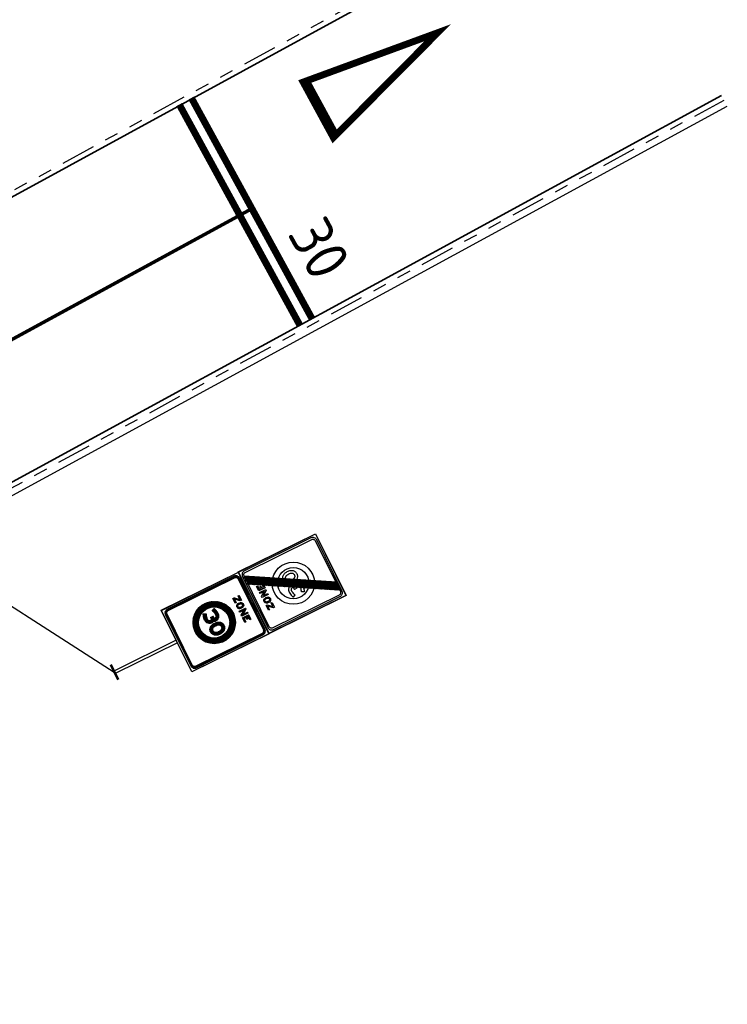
# Model space of a CAD drawing. Header units: metres. Extents: x 197458 to 198063, y 355297 to 355533.
# Tile 14 of 16: x 197569 to 197590, y 355347 to 355376. Entities that reach past the tile are written whole.
import ezdxf

# ---------------------------------------------------------------- set-up
doc = ezdxf.new("R2010")
doc.units = ezdxf.units.M
doc.linetypes.add('V03 markering 1-3', pattern=[4, 1, -3])
doc.linetypes.add('VH-TROTTOIRBAND_130-150', pattern=[15, 5, -2, 2, -2, 2, -2])
for name, color, linetype, lineweight in [('N-WE-VH-GOOT_TEGEL-G', 170, 'Continuous', 35), ('N-WE-VW-MARKERING-LANGS_STREEP_13-G', 255, 'V03 markering 1-3', 0), ('N-WE-VW-MARKERING-STOPSTREEP-G', 255, 'Continuous', 0)]:
    doc.layers.add(name, color=color, linetype=linetype, lineweight=lineweight)
for name, color, linetype in [('N-XX-VH-KANTOPSLUITING_TROTTOIRBAND_180_200_250-G', 7, 'Continuous'), ('N-XX-VH-KANTOPSLUITING_VOORKANTBAND-G', 7, 'VH-TROTTOIRBAND_130-150'), ('Z_WEG_Z_VERKEERSB', 7, 'Continuous')]:
    doc.layers.add(name, color=color, linetype=linetype)
doc.styles.add('NLCS-ISO-M200-T25', font='NLCS-ISO.ttf', dxfattribs={"height": 0.5})
pattern_1 = [(270, (-134.1300537, 19.2515814), (0.00625, -1e-18), [])]

# ---------------------------------------------------------------- blocks, each defined once
blk = doc.blocks.new('A0130zb')
h = blk.add_hatch()
h.set_pattern_fill('LINE', color=256, scale=0.05, angle=-90, style=0)
h.set_pattern_definition(pattern_1)
h.paths.add_polyline_path([(2.178, -0.468), (2.19, -0.467), (2.202, -0.463), (2.213, -0.457), (2.223, -0.45), (2.23, -0.44), (2.236, -0.429), (2.24, -0.418), (2.241, -0.405), (2.241, 0.419), (2.24, 0.432), (2.236, 0.443), (2.23, 0.454), (2.223, 0.464), (2.213, 0.471), (2.202, 0.477), (2.19, 0.481), (2.178, 0.482), (1.103, 0.482), (1.091, 0.481), (1.08, 0.477), (1.069, 0.471), (1.059, 0.464), (1.051, 0.454), (1.046, 0.443), (1.042, 0.432), (1.041, 0.419), (1.041, -0.405), (1.042, -0.418), (1.046, -0.429), (1.051, -0.44), (1.059, -0.45), (1.069, -0.457), (1.08, -0.463), (1.091, -0.467), (1.103, -0.468)])
h.paths.add_polyline_path([(1.066, 0.419), (1.067, 0.427), (1.069, 0.434), (1.072, 0.44), (1.077, 0.446), (1.083, 0.451), (1.089, 0.454), (1.096, 0.456), (1.103, 0.457), (2.178, 0.457), (2.186, 0.456), (2.193, 0.454), (2.199, 0.451), (2.205, 0.446), (2.21, 0.44), (2.213, 0.434), (2.215, 0.427), (2.216, 0.419), (2.216, -0.405), (2.215, -0.413), (2.213, -0.42), (2.21, -0.426), (2.205, -0.432), (2.199, -0.437), (2.193, -0.44), (2.186, -0.442), (2.178, -0.443), (1.103, -0.443), (1.096, -0.442), (1.089, -0.44), (1.083, -0.437), (1.077, -0.432), (1.072, -0.426), (1.069, -0.42), (1.067, -0.413), (1.066, -0.405)], flags=16)
h.paths.add_polyline_path([(2.122, -0.186), (2.105, -0.186), (2.105, -0.13), (2.083, -0.13), (2.083, -0.162), (2.067, -0.162), (2.067, -0.13), (2.038, -0.13), (2.038, -0.187), (2.022, -0.187), (2.022, -0.113), (2.122, -0.113)], flags=0)
h.paths.add_polyline_path([(2.122, -0.088), (2.022, -0.088), (2.022, -0.071), (2.092, -0.024), (2.022, -0.024), (2.022, -0.008), (2.122, -0.008), (2.122, -0.025), (2.053, -0.071), (2.122, -0.071)], flags=0)
h.paths.add_polyline_path([(2.122, 0.121), (2.103, 0.121), (2.038, 0.181), (2.038, 0.121), (2.022, 0.121), (2.022, 0.201), (2.041, 0.201), (2.105, 0.142), (2.105, 0.199), (2.122, 0.199)], flags=0)
h.paths.add_polyline_path([(2.037, 0.059), (2.038, 0.065), (2.04, 0.071), (2.044, 0.077), (2.051, 0.081), (2.06, 0.084), (2.072, 0.084), (2.083, 0.083), (2.088, 0.082), (2.092, 0.081), (2.098, 0.077), (2.103, 0.071), (2.105, 0.065), (2.106, 0.06), (2.105, 0.054), (2.103, 0.047), (2.099, 0.042), (2.093, 0.038), (2.088, 0.036), (2.083, 0.035), (2.071, 0.034), (2.06, 0.035), (2.051, 0.038), (2.044, 0.041), (2.04, 0.047), (2.038, 0.053)], flags=0)
h.paths.add_polyline_path([(2.021, 0.059), (2.021, 0.067), (2.024, 0.076), (2.027, 0.081), (2.031, 0.086), (2.036, 0.09), (2.042, 0.094), (2.056, 0.099), (2.064, 0.1), (2.072, 0.1), (2.088, 0.098), (2.095, 0.096), (2.101, 0.094), (2.111, 0.087), (2.115, 0.082), (2.118, 0.077), (2.121, 0.068), (2.122, 0.059), (2.122, 0.051), (2.119, 0.042), (2.116, 0.037), (2.112, 0.032), (2.101, 0.024), (2.087, 0.019), (2.079, 0.018), (2.071, 0.018), (2.055, 0.02), (2.042, 0.024), (2.036, 0.027), (2.031, 0.032), (2.027, 0.036), (2.025, 0.041), (2.021, 0.051)], flags=0)
h = blk.add_hatch()
h.set_pattern_fill('LINE', color=10, scale=0.05, angle=-90, style=0)
h.set_pattern_definition(pattern_1)
edge = h.paths.add_edge_path()
edge.add_arc((1.624, 0.007), 0.307, 0, 360)
edge = h.paths.add_edge_path(flags=16)
edge.add_arc((1.624, 0.007), 0.227, 0, 360)
h = blk.add_hatch()
h.set_pattern_fill('LINE', color=256, scale=0.05, angle=-90, style=0)
h.set_pattern_definition(pattern_1)
h.paths.add_polyline_path([(1.71, 0.039), (1.716, 0.044), (1.72, 0.05), (1.725, 0.057), (1.728, 0.064), (1.73, 0.071), (1.732, 0.078), (1.733, 0.085), (1.734, 0.1), (1.733, 0.115), (1.731, 0.132), (1.727, 0.149), (1.725, 0.156), (1.723, 0.162), (1.721, 0.168), (1.719, 0.173), (1.717, 0.177), (1.716, 0.181), (1.715, 0.183), (1.714, 0.186), (1.712, 0.19), (1.675, 0.173), (1.678, 0.167), (1.679, 0.164), (1.681, 0.159), (1.683, 0.154), (1.686, 0.147), (1.69, 0.131), (1.693, 0.115), (1.694, 0.107), (1.694, 0.1), (1.694, 0.094), (1.693, 0.088), (1.692, 0.083), (1.691, 0.079), (1.688, 0.074), (1.685, 0.07), (1.682, 0.067), (1.677, 0.064), (1.673, 0.061), (1.668, 0.06), (1.663, 0.059), (1.65, 0.058), (1.65, 0.097), (1.61, 0.097), (1.61, 0.063), (1.607, 0.061), (1.602, 0.059), (1.597, 0.058), (1.592, 0.058), (1.586, 0.059), (1.582, 0.06), (1.577, 0.061), (1.572, 0.064), (1.568, 0.067), (1.564, 0.07), (1.561, 0.074), (1.559, 0.079), (1.558, 0.083), (1.557, 0.088), (1.556, 0.094), (1.556, 0.1), (1.556, 0.107), (1.557, 0.115), (1.56, 0.131), (1.564, 0.147), (1.567, 0.154), (1.569, 0.159), (1.571, 0.164), (1.572, 0.167), (1.574, 0.173), (1.538, 0.19), (1.536, 0.186), (1.535, 0.183), (1.534, 0.181), (1.532, 0.177), (1.531, 0.173), (1.529, 0.168), (1.527, 0.162), (1.525, 0.156), (1.523, 0.149), (1.519, 0.132), (1.517, 0.115), (1.516, 0.1), (1.517, 0.085), (1.518, 0.078), (1.519, 0.071), (1.522, 0.064), (1.525, 0.057), (1.529, 0.05), (1.534, 0.044), (1.54, 0.039), (1.545, 0.034), (1.552, 0.029), (1.559, 0.025), (1.567, 0.022), (1.575, 0.02), (1.583, 0.019), (1.592, 0.018), (1.6, 0.018), (1.609, 0.02), (1.617, 0.022), (1.624, 0.025), (1.625, 0.025), (1.625, 0.025), (1.633, 0.022), (1.641, 0.02), (1.65, 0.018), (1.658, 0.018), (1.667, 0.019), (1.675, 0.02), (1.683, 0.022), (1.691, 0.025), (1.698, 0.029), (1.704, 0.034)])
h = blk.add_hatch()
h.set_pattern_fill('LINE', color=256, scale=0.05, angle=-90, style=0)
h.set_pattern_definition(pattern_1)
h.paths.add_polyline_path([(1.719, -0.045), (1.714, -0.037), (1.707, -0.031), (1.701, -0.025), (1.693, -0.02), (1.684, -0.016), (1.674, -0.012), (1.663, -0.008), (1.651, -0.006), (1.639, -0.004), (1.627, -0.003), (1.614, -0.004), (1.601, -0.005), (1.588, -0.008), (1.577, -0.011), (1.568, -0.015), (1.56, -0.019), (1.552, -0.024), (1.545, -0.029), (1.539, -0.035), (1.533, -0.043), (1.527, -0.051), (1.523, -0.059), (1.52, -0.068), (1.518, -0.076), (1.516, -0.085), (1.516, -0.093), (1.516, -0.101), (1.518, -0.109), (1.52, -0.117), (1.523, -0.126), (1.527, -0.135), (1.532, -0.143), (1.538, -0.151), (1.545, -0.158), (1.552, -0.163), (1.56, -0.168), (1.569, -0.172), (1.578, -0.176), (1.589, -0.179), (1.601, -0.181), (1.614, -0.182), (1.627, -0.182), (1.64, -0.182), (1.652, -0.18), (1.664, -0.178), (1.674, -0.175), (1.684, -0.171), (1.693, -0.166), (1.701, -0.16), (1.708, -0.154), (1.714, -0.147), (1.72, -0.14), (1.725, -0.132), (1.728, -0.124), (1.731, -0.115), (1.733, -0.107), (1.734, -0.099), (1.734, -0.091), (1.733, -0.083), (1.732, -0.075), (1.73, -0.068), (1.727, -0.06), (1.724, -0.052)])
h.paths.add_polyline_path([(1.689, -0.073), (1.692, -0.082), (1.693, -0.086), (1.694, -0.091), (1.694, -0.096), (1.693, -0.1), (1.692, -0.105), (1.69, -0.11), (1.685, -0.119), (1.682, -0.123), (1.678, -0.127), (1.673, -0.13), (1.667, -0.134), (1.661, -0.137), (1.654, -0.139), (1.646, -0.14), (1.639, -0.142), (1.624, -0.142), (1.616, -0.142), (1.609, -0.141), (1.594, -0.139), (1.588, -0.137), (1.582, -0.134), (1.577, -0.131), (1.572, -0.128), (1.568, -0.125), (1.565, -0.121), (1.562, -0.117), (1.56, -0.113), (1.558, -0.108), (1.557, -0.103), (1.556, -0.098), (1.556, -0.093), (1.557, -0.084), (1.558, -0.08), (1.559, -0.075), (1.562, -0.071), (1.564, -0.067), (1.568, -0.063), (1.572, -0.059), (1.576, -0.055), (1.581, -0.052), (1.587, -0.05), (1.594, -0.048), (1.601, -0.046), (1.608, -0.045), (1.616, -0.044), (1.624, -0.044), (1.639, -0.045), (1.646, -0.046), (1.654, -0.047), (1.661, -0.049), (1.667, -0.052), (1.673, -0.056), (1.678, -0.059), (1.682, -0.062), (1.685, -0.066)], flags=16)
for p, q in [((1.519, 0.132), (1.523, 0.149)), ((1.523, 0.149), (1.525, 0.156)), ((1.525, 0.156), (1.527, 0.162)), ((1.527, 0.162), (1.529, 0.168)), ((1.529, 0.168), (1.531, 0.173)), ((1.531, 0.173), (1.532, 0.177)), ((1.532, 0.177), (1.534, 0.181)), ((1.534, 0.181), (1.535, 0.183)), ((1.535, 0.183), (1.536, 0.186)), ((1.536, 0.186), (1.538, 0.19)), ((1.538, 0.19), (1.574, 0.173)), ((1.564, 0.147), (1.56, 0.131)), ((1.567, 0.154), (1.564, 0.147)), ((1.569, 0.159), (1.567, 0.154)), ((1.571, 0.164), (1.569, 0.159)), ((1.572, 0.167), (1.571, 0.164)), ((1.574, 0.173), (1.572, 0.167)), ((1.712, 0.19), (1.675, 0.173)), ((1.675, 0.173), (1.678, 0.167)), ((1.678, 0.167), (1.679, 0.164)), ((1.679, 0.164), (1.681, 0.159)), ((1.681, 0.159), (1.683, 0.154)), ((1.683, 0.154), (1.686, 0.147)), ((1.686, 0.147), (1.69, 0.131)), ((1.714, 0.186), (1.712, 0.19)), ((1.715, 0.183), (1.714, 0.186)), ((1.716, 0.181), (1.715, 0.183)), ((1.717, 0.177), (1.716, 0.181)), ((1.719, 0.173), (1.717, 0.177)), ((1.721, 0.168), (1.719, 0.173)), ((1.723, 0.162), (1.721, 0.168)), ((1.725, 0.156), (1.723, 0.162)), ((1.727, 0.149), (1.725, 0.156)), ((1.731, 0.132), (1.727, 0.149)), ((0, -0.12), (0, 0.12)), ((0.02, -0.12), (0.02, 0.12)), ((1.016, 0.02), (0.02, 0.02)), ((1.516, 0.1), (1.517, 0.115)), ((1.517, 0.085), (1.516, 0.1)), ((1.517, 0.115), (1.519, 0.132)), ((1.518, 0.078), (1.517, 0.085)), ((1.519, 0.071), (1.518, 0.078)), ((1.522, 0.064), (1.519, 0.071)), ((1.525, 0.057), (1.522, 0.064)), ((1.529, 0.05), (1.525, 0.057)), ((1.534, 0.044), (1.529, 0.05)), ((1.54, 0.039), (1.534, 0.044)), ((1.545, 0.034), (1.54, 0.039)), ((1.552, 0.029), (1.545, 0.034)), ((1.559, 0.025), (1.552, 0.029)), ((1.557, 0.115), (1.556, 0.107)), ((1.556, 0.107), (1.556, 0.1)), ((1.556, 0.1), (1.556, 0.094)), ((1.556, 0.094), (1.557, 0.088)), ((1.56, 0.131), (1.557, 0.115)), ((1.557, 0.088), (1.558, 0.083)), ((1.558, 0.083), (1.559, 0.079)), ((1.559, 0.079), (1.561, 0.074)), ((1.567, 0.022), (1.559, 0.025)), ((1.561, 0.074), (1.564, 0.07)), ((1.564, 0.07), (1.568, 0.067)), ((1.575, 0.02), (1.567, 0.022)), ((1.568, 0.067), (1.572, 0.064)), ((1.572, 0.064), (1.577, 0.061)), ((1.583, 0.019), (1.575, 0.02)), ((1.577, 0.061), (1.582, 0.06)), ((1.582, 0.06), (1.586, 0.059)), ((1.592, 0.018), (1.583, 0.019)), ((1.586, 0.059), (1.592, 0.058)), ((1.592, 0.058), (1.597, 0.058)), ((1.6, 0.018), (1.592, 0.018)), ((1.597, 0.058), (1.602, 0.059)), ((1.609, 0.02), (1.6, 0.018)), ((1.602, 0.059), (1.607, 0.061)), ((1.607, 0.061), (1.61, 0.063)), ((1.617, 0.022), (1.609, 0.02)), ((1.61, 0.097), (1.65, 0.097)), ((1.61, 0.097), (1.61, 0.063)), ((1.624, 0.025), (1.617, 0.022)), ((1.625, 0.025), (1.624, 0.025)), ((1.625, 0.025), (1.633, 0.022)), ((1.625, 0.025), (1.625, 0.025)), ((1.633, 0.022), (1.641, 0.02)), ((1.641, 0.02), (1.65, 0.018)), ((1.65, 0.058), (1.65, 0.097)), ((1.663, 0.059), (1.65, 0.058)), ((1.65, 0.018), (1.658, 0.018)), ((1.658, 0.018), (1.667, 0.019)), ((1.668, 0.06), (1.663, 0.059)), ((1.667, 0.019), (1.675, 0.02)), ((1.673, 0.061), (1.668, 0.06)), ((1.677, 0.064), (1.673, 0.061)), ((1.675, 0.02), (1.683, 0.022)), ((1.682, 0.067), (1.677, 0.064)), ((1.685, 0.07), (1.682, 0.067)), ((1.683, 0.022), (1.691, 0.025)), ((1.688, 0.074), (1.685, 0.07)), ((1.691, 0.079), (1.688, 0.074)), ((1.69, 0.131), (1.693, 0.115)), ((1.692, 0.083), (1.691, 0.079)), ((1.691, 0.025), (1.698, 0.029)), ((1.693, 0.088), (1.692, 0.083)), ((1.693, 0.115), (1.694, 0.107)), ((1.694, 0.094), (1.693, 0.088)), ((1.694, 0.107), (1.694, 0.1)), ((1.694, 0.1), (1.694, 0.094)), ((1.698, 0.029), (1.704, 0.034)), ((1.704, 0.034), (1.71, 0.039)), ((1.71, 0.039), (1.716, 0.044)), ((1.716, 0.044), (1.72, 0.05)), ((1.72, 0.05), (1.725, 0.057)), ((1.725, 0.057), (1.728, 0.064)), ((1.728, 0.064), (1.73, 0.071)), ((1.73, 0.071), (1.732, 0.078)), ((1.733, 0.115), (1.731, 0.132)), ((1.732, 0.078), (1.733, 0.085)), ((1.734, 0.1), (1.733, 0.115)), ((1.733, 0.085), (1.734, 0.1)), ((1.016, -0.02), (0.02, -0.02))]:
    blk.add_line(p, q)
for points in [[(1.016, -0.493), (1.016, 0.507), (2.266, 0.507), (2.266, -0.493), (1.016, -0.493)], [(1.018, -0.49), (1.018, 0.504), (2.263, 0.504), (2.263, -0.49), (1.018, -0.49)], [(2.178, -0.468), (2.19, -0.467), (2.202, -0.463), (2.213, -0.457), (2.223, -0.45), (2.23, -0.44), (2.236, -0.429), (2.24, -0.418), (2.241, -0.405), (2.241, 0.419), (2.24, 0.432), (2.236, 0.443), (2.23, 0.454), (2.223, 0.464), (2.213, 0.471), (2.202, 0.477), (2.19, 0.481), (2.178, 0.482), (1.103, 0.482), (1.091, 0.481), (1.08, 0.477), (1.069, 0.471), (1.059, 0.464), (1.051, 0.454), (1.046, 0.443), (1.042, 0.432), (1.041, 0.419), (1.041, -0.405), (1.042, -0.418), (1.046, -0.429), (1.051, -0.44), (1.059, -0.45), (1.069, -0.457), (1.08, -0.463), (1.091, -0.467), (1.103, -0.468), (2.178, -0.468)], [(1.066, 0.419), (1.067, 0.427), (1.069, 0.434), (1.072, 0.44), (1.077, 0.446), (1.083, 0.451), (1.089, 0.454), (1.096, 0.456), (1.103, 0.457), (2.178, 0.457), (2.186, 0.456), (2.193, 0.454), (2.199, 0.451), (2.205, 0.446), (2.21, 0.44), (2.213, 0.434), (2.215, 0.427), (2.216, 0.419), (2.216, -0.405), (2.215, -0.413), (2.213, -0.42), (2.21, -0.426), (2.205, -0.432), (2.199, -0.437), (2.193, -0.44), (2.186, -0.442), (2.178, -0.443), (1.103, -0.443), (1.096, -0.442), (1.089, -0.44), (1.083, -0.437), (1.077, -0.432), (1.072, -0.426), (1.069, -0.42), (1.067, -0.413), (1.066, -0.405), (1.066, 0.419)], [(2.122, 0.121), (2.103, 0.121), (2.038, 0.181), (2.038, 0.121), (2.022, 0.121), (2.022, 0.201), (2.041, 0.201), (2.105, 0.142), (2.105, 0.199), (2.122, 0.199), (2.122, 0.121)], [(2.021, 0.059), (2.021, 0.067), (2.024, 0.076), (2.027, 0.081), (2.031, 0.086), (2.036, 0.09), (2.042, 0.094), (2.056, 0.099), (2.064, 0.1), (2.072, 0.1), (2.088, 0.098), (2.095, 0.096), (2.101, 0.094), (2.111, 0.087), (2.115, 0.082), (2.118, 0.077), (2.121, 0.068), (2.122, 0.059), (2.122, 0.051), (2.119, 0.042), (2.116, 0.037), (2.112, 0.032), (2.101, 0.024), (2.087, 0.019), (2.079, 0.018), (2.071, 0.018), (2.055, 0.02), (2.042, 0.024), (2.036, 0.027), (2.031, 0.032), (2.027, 0.036), (2.025, 0.041), (2.021, 0.051), (2.021, 0.059)], [(2.037, 0.059), (2.038, 0.065), (2.04, 0.071), (2.044, 0.077), (2.051, 0.081), (2.06, 0.084), (2.072, 0.084), (2.083, 0.083), (2.088, 0.082), (2.092, 0.081), (2.098, 0.077), (2.103, 0.071), (2.105, 0.065), (2.106, 0.06), (2.105, 0.054), (2.103, 0.047), (2.099, 0.042), (2.093, 0.038), (2.088, 0.036), (2.083, 0.035), (2.071, 0.034), (2.06, 0.035), (2.051, 0.038), (2.044, 0.041), (2.04, 0.047), (2.038, 0.053), (2.037, 0.059)], [(1.627, -0.182), (1.614, -0.182), (1.601, -0.181), (1.589, -0.179), (1.578, -0.176), (1.569, -0.172), (1.56, -0.168), (1.552, -0.163), (1.545, -0.158), (1.538, -0.151), (1.532, -0.143), (1.527, -0.135), (1.523, -0.126), (1.52, -0.117), (1.518, -0.109), (1.516, -0.101), (1.516, -0.093), (1.516, -0.085), (1.518, -0.076), (1.52, -0.068), (1.523, -0.059), (1.527, -0.051), (1.533, -0.043), (1.539, -0.035), (1.545, -0.029), (1.552, -0.024), (1.56, -0.019), (1.568, -0.015), (1.577, -0.011), (1.588, -0.008), (1.601, -0.005), (1.614, -0.004), (1.627, -0.003), (1.639, -0.004), (1.651, -0.006), (1.663, -0.008), (1.674, -0.012), (1.684, -0.016), (1.693, -0.02), (1.701, -0.025), (1.707, -0.031), (1.714, -0.037), (1.719, -0.045), (1.724, -0.052), (1.727, -0.06), (1.73, -0.068), (1.732, -0.075), (1.733, -0.083), (1.734, -0.091), (1.734, -0.099), (1.733, -0.107), (1.731, -0.115), (1.728, -0.124), (1.725, -0.132), (1.72, -0.14), (1.714, -0.147), (1.708, -0.154), (1.701, -0.16), (1.693, -0.166), (1.684, -0.171), (1.674, -0.175), (1.664, -0.178), (1.652, -0.18), (1.64, -0.182), (1.627, -0.182)], [(1.624, -0.142), (1.616, -0.142), (1.609, -0.141), (1.594, -0.139), (1.588, -0.137), (1.582, -0.134), (1.577, -0.131), (1.572, -0.128), (1.568, -0.125), (1.565, -0.121), (1.562, -0.117), (1.56, -0.113), (1.558, -0.108), (1.557, -0.103), (1.556, -0.098), (1.556, -0.093), (1.557, -0.084), (1.558, -0.08), (1.559, -0.075), (1.562, -0.071), (1.564, -0.067), (1.568, -0.063), (1.572, -0.059), (1.576, -0.055), (1.581, -0.052), (1.587, -0.05), (1.594, -0.048), (1.601, -0.046), (1.608, -0.045), (1.616, -0.044), (1.624, -0.044), (1.639, -0.045), (1.646, -0.046), (1.654, -0.047), (1.661, -0.049), (1.667, -0.052), (1.673, -0.056), (1.678, -0.059), (1.682, -0.062), (1.685, -0.066), (1.689, -0.073), (1.692, -0.082), (1.693, -0.086), (1.694, -0.091), (1.694, -0.096), (1.693, -0.1), (1.692, -0.105), (1.69, -0.11), (1.685, -0.119), (1.682, -0.123), (1.678, -0.127), (1.673, -0.13), (1.667, -0.134), (1.661, -0.137), (1.654, -0.139), (1.646, -0.14), (1.639, -0.142), (1.624, -0.142)], [(2.122, -0.088), (2.022, -0.088), (2.022, -0.071), (2.092, -0.024), (2.022, -0.024), (2.022, -0.008), (2.122, -0.008), (2.122, -0.025), (2.053, -0.071), (2.122, -0.071), (2.122, -0.088)], [(2.122, -0.186), (2.105, -0.186), (2.105, -0.13), (2.083, -0.13), (2.083, -0.162), (2.067, -0.162), (2.067, -0.13), (2.038, -0.13), (2.038, -0.187), (2.022, -0.187), (2.022, -0.113), (2.122, -0.113), (2.122, -0.186)]]:
    blk.add_lwpolyline(points, close=True)
for radius in [0.307, 0.227]:
    blk.add_circle((1.624, 0.007), radius)

msp = doc.modelspace()

# ---------------------------------------------------------------- hatches: boundary and pattern name
at = {"layer": 'Z_WEG_Z_VERKEERSB'}
h = msp.add_hatch(dxfattribs=at)
h.set_pattern_fill('LINE', color=256, scale=0.1, angle=206.3295, style=0)
h.set_pattern_definition([(206.329471, (197491.276721, 355619.861704), (0.00554415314, -0.01120323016), [])])
h.paths.add_polyline_path([(197578.621, 355359.504), (197575.94, 355359.676), (197575.937, 355359.626), (197578.618, 355359.454)])
h.paths.add_polyline_path([(197578.578, 355359.592), (197575.897, 355359.764), (197575.893, 355359.714), (197578.574, 355359.542)])
h.paths.add_polyline_path([(197578.665, 355359.415), (197575.984, 355359.587), (197575.981, 355359.537), (197578.662, 355359.365)])

# ---------------------------------------------------------------- linework, layer by layer
at = {"layer": 'N-WE-VH-GOOT_TEGEL-G', "ltscale": 0.2, "flags": 128}
for points in [[(197585.809, 355379.87), (197579.227, 355376.271), (197569.137, 355370.755), (197560.363, 355365.958), (197554.968, 355363.007, -0.015248), (197554.416, 355362.727, -0.133886), (197549.156, 355361.807, -0.214937), (197541.903, 355365.925), (197541.608, 355366.329), (197537.329, 355372.186, 0.072807), (197527.21, 355382.489), (197521.161, 355387.079, -0.021241), (197517.88, 355389.795)], [(197576.823, 355304.088), (197575.694, 355305.897, -0.007496), (197575.537, 355306.158), (197571.272, 355313.472, -0.003094), (197570.037, 355315.62), (197566.604, 355321.679, 0.003855), (197565.064, 355324.349), (197563.381, 355327.215, 0.000704), (197563.095, 355327.7, 0.001079), (197562.655, 355328.441), (197558.281, 355335.77, -0.043677), (197554.657, 355343.15), (197554.215, 355344.292, -0.01427), (197554.021, 355344.838, -0.244738), (197555.588, 355354.081, -0.106382), (197558.825, 355356.868), (197563.048, 355359.169), (197589.74, 355373.712)]]:
    msp.add_lwpolyline(points, format="xyb", dxfattribs=at)
at = {"layer": 'N-WE-VW-MARKERING-LANGS_STREEP_13-G', "const_width": 0.1, "flags": 128}
msp.add_lwpolyline([(197564.294, 355363.976), (197576.12, 355370.43)], dxfattribs=at)
at = {"layer": 'N-WE-VW-MARKERING-STOPSTREEP-G', "flags": 128}
msp.add_lwpolyline([(197577.654, 355374.12, 0.2, 0.2, 0), (197581.509, 355375.536, 0.2, 0.2, 0), (197578.52, 355372.527, 0.3, 0.3, 0)], format="xyseb", close=True, dxfattribs=at)
at = {"layer": 'N-WE-VW-MARKERING-STOPSTREEP-G', "const_width": 0.2, "flags": 128}
for points in [[(197577.874, 355367.217), (197574.365, 355373.643)], [(197577.523, 355367.025), (197574.014, 355373.452)]]:
    msp.add_lwpolyline(points, dxfattribs=at)
at = {"layer": 'N-XX-VH-KANTOPSLUITING_TROTTOIRBAND_180_200_250-G', "flags": 128}
msp.add_lwpolyline([(197563.215, 355358.862), (197589.907, 355373.405)], dxfattribs=at)
at = {"layer": 'N-XX-VH-KANTOPSLUITING_VOORKANTBAND-G', "ltscale": 0.2, "flags": 128}
for points in [[(197523.044, 355390.232), (197529.416, 355385.397, -0.072807), (197540.276, 355374.339), (197546.181, 355366.256, 0.254961), (197548.78, 355365.031), (197559.51, 355365.662), (197560.292, 355366.089), (197569.065, 355370.886), (197579.155, 355376.403), (197585.737, 355380.002)], [(197565.575, 355329.368, -0.013859), (197564.198, 355331.773), (197557.684, 355343.919), (197555.927, 355347.358), (197555.243, 355348.696, -0.287743), (197555.708, 355353.991, -0.106382), (197558.896, 355356.736), (197563.12, 355359.037), (197589.812, 355373.581)]]:
    msp.add_lwpolyline(points, format="xyb", dxfattribs=at)
at = {"layer": 'Z_WEG_Z_VERKEERSB'}
for p, q in [((197577.185, 355359.397), (197577.184, 355359.381)), ((197577.184, 355359.381), (197577.184, 355359.366)), ((197577.184, 355359.366), (197577.186, 355359.351)), ((197577.189, 355359.413), (197577.185, 355359.397)), ((197577.186, 355359.351), (197577.189, 355359.338)), ((197577.193, 355359.428), (197577.189, 355359.413)), ((197577.199, 355359.442), (197577.193, 355359.428)), ((197577.207, 355359.455), (197577.199, 355359.442)), ((197577.216, 355359.468), (197577.207, 355359.455)), ((197577.227, 355359.481), (197577.216, 355359.468)), ((197577.24, 355359.492), (197577.227, 355359.481)), ((197577.254, 355359.502), (197577.24, 355359.492)), ((197577.268, 355359.511), (197577.254, 355359.502)), ((197577.264, 355359.383), (197577.266, 355359.393)), ((197577.264, 355359.373), (197577.264, 355359.383)), ((197577.265, 355359.364), (197577.264, 355359.373)), ((197577.268, 355359.354), (197577.265, 355359.364)), ((197577.266, 355359.393), (197577.27, 355359.403)), ((197577.284, 355359.517), (197577.268, 355359.511)), ((197577.272, 355359.343), (197577.268, 355359.354)), ((197577.27, 355359.403), (197577.275, 355359.412)), ((197577.277, 355359.332), (197577.272, 355359.343)), ((197577.275, 355359.412), (197577.281, 355359.42)), ((197577.281, 355359.42), (197577.287, 355359.427)), ((197577.3, 355359.522), (197577.284, 355359.517)), ((197577.287, 355359.427), (197577.295, 355359.433)), ((197577.295, 355359.433), (197577.317, 355359.447)), ((197577.317, 355359.526), (197577.3, 355359.522)), ((197577.334, 355359.527), (197577.317, 355359.526)), ((197577.317, 355359.447), (197577.352, 355359.376)), ((197577.334, 355359.527), (197577.334, 355359.527)), ((197577.335, 355359.528), (197577.346, 355359.54)), ((197577.335, 355359.527), (197577.335, 355359.528)), ((197577.346, 355359.54), (197577.359, 355359.551)), ((197577.424, 355359.412), (197577.352, 355359.376)), ((197577.359, 355359.551), (197577.373, 355359.561)), ((197577.373, 355359.561), (197577.388, 355359.57)), ((197577.388, 355359.57), (197577.403, 355359.576)), ((197577.398, 355359.479), (197577.394, 355359.473)), ((197577.424, 355359.412), (197577.394, 355359.473)), ((197577.406, 355359.486), (197577.398, 355359.479)), ((197577.403, 355359.576), (197577.42, 355359.581)), ((197577.414, 355359.493), (197577.406, 355359.486)), ((197577.424, 355359.498), (197577.414, 355359.493)), ((197577.42, 355359.581), (197577.436, 355359.584)), ((197577.433, 355359.501), (197577.424, 355359.498)), ((197577.443, 355359.504), (197577.433, 355359.501)), ((197577.436, 355359.584), (197577.453, 355359.585)), ((197577.452, 355359.505), (197577.443, 355359.504)), ((197577.462, 355359.505), (197577.452, 355359.505)), ((197577.453, 355359.585), (197577.469, 355359.585)), ((197577.473, 355359.503), (197577.462, 355359.505)), ((197577.469, 355359.585), (197577.484, 355359.583)), ((197577.483, 355359.5), (197577.473, 355359.503)), ((197577.492, 355359.496), (197577.483, 355359.5)), ((197577.484, 355359.583), (197577.499, 355359.579)), ((197577.499, 355359.49), (197577.492, 355359.496)), ((197577.499, 355359.579), (197577.514, 355359.574)), ((197577.506, 355359.483), (197577.499, 355359.49)), ((197577.513, 355359.475), (197577.506, 355359.483)), ((197577.519, 355359.466), (197577.513, 355359.475)), ((197577.514, 355359.574), (197577.528, 355359.567)), ((197577.525, 355359.454), (197577.519, 355359.466)), ((197577.531, 355359.441), (197577.525, 355359.454)), ((197577.528, 355359.567), (197577.542, 355359.559)), ((197577.536, 355359.426), (197577.531, 355359.441)), ((197577.545, 355359.395), (197577.536, 355359.426)), ((197577.542, 355359.559), (197577.554, 355359.549)), ((197577.551, 355359.363), (197577.545, 355359.395)), ((197577.553, 355359.348), (197577.551, 355359.363)), ((197577.554, 355359.336), (197577.553, 355359.348)), ((197577.554, 355359.549), (197577.564, 355359.539)), ((197577.564, 355359.539), (197577.573, 355359.528)), ((197577.573, 355359.528), (197577.581, 355359.516)), ((197577.581, 355359.516), (197577.596, 355359.49)), ((197577.596, 355359.49), (197577.608, 355359.461)), ((197577.608, 355359.461), (197577.619, 355359.43)), ((197577.619, 355359.43), (197577.627, 355359.397)), ((197577.627, 355359.397), (197577.63, 355359.382)), ((197577.63, 355359.382), (197577.632, 355359.368)), ((197577.632, 355359.368), (197577.633, 355359.356)), ((197577.633, 355359.356), (197577.634, 355359.346)), ((197577.634, 355359.346), (197577.635, 355359.337)), ((197577.189, 355359.338), (197577.194, 355359.324)), ((197577.194, 355359.324), (197577.205, 355359.297)), ((197577.205, 355359.297), (197577.221, 355359.27)), ((197577.221, 355359.27), (197577.239, 355359.242)), ((197577.239, 355359.242), (197577.26, 355359.215)), ((197577.26, 355359.215), (197577.271, 355359.204)), ((197577.271, 355359.204), (197577.28, 355359.194)), ((197577.284, 355359.319), (197577.277, 355359.332)), ((197577.28, 355359.194), (197577.289, 355359.186)), ((197577.292, 355359.305), (197577.284, 355359.319)), ((197577.289, 355359.186), (197577.297, 355359.179)), ((197577.312, 355359.279), (197577.292, 355359.305)), ((197577.297, 355359.179), (197577.303, 355359.173)), ((197577.303, 355359.173), (197577.309, 355359.168)), ((197577.309, 355359.168), (197577.314, 355359.164)), ((197577.333, 355359.255), (197577.312, 355359.279)), ((197577.314, 355359.164), (197577.318, 355359.161)), ((197577.318, 355359.161), (197577.325, 355359.155)), ((197577.325, 355359.155), (197577.375, 355359.218)), ((197577.344, 355359.245), (197577.333, 355359.255)), ((197577.353, 355359.237), (197577.344, 355359.245)), ((197577.36, 355359.231), (197577.353, 355359.237)), ((197577.365, 355359.227), (197577.36, 355359.231)), ((197577.375, 355359.218), (197577.365, 355359.227)), ((197577.554, 355359.327), (197577.554, 355359.336)), ((197577.555, 355359.321), (197577.554, 355359.327)), ((197577.556, 355359.308), (197577.555, 355359.321)), ((197577.636, 355359.309), (197577.556, 355359.308)), ((197577.635, 355359.337), (197577.635, 355359.329)), ((197577.635, 355359.329), (197577.636, 355359.323)), ((197577.636, 355359.323), (197577.636, 355359.318)), ((197577.636, 355359.318), (197577.636, 355359.309))]:
    msp.add_line(p, q, dxfattribs=at)
for points in [[(197577.966, 355360.996), (197578.853, 355359.204), (197576.613, 355358.095), (197575.726, 355359.888), (197577.966, 355360.996)], [(197577.964, 355360.989), (197578.846, 355359.206), (197576.615, 355358.102), (197575.733, 355359.885), (197577.964, 355360.989)], [(197575.905, 355359.92), (197575.884, 355359.907), (197575.866, 355359.891), (197575.852, 355359.871), (197575.842, 355359.848), (197575.836, 355359.824), (197575.836, 355359.8), (197575.84, 355359.776), (197575.848, 355359.753), (197576.58, 355358.274), (197576.593, 355358.253), (197576.61, 355358.235), (197576.63, 355358.221), (197576.652, 355358.211), (197576.676, 355358.206), (197576.701, 355358.205), (197576.725, 355358.209), (197576.747, 355358.218), (197578.674, 355359.171), (197578.695, 355359.184), (197578.713, 355359.201), (197578.727, 355359.221), (197578.737, 355359.243), (197578.743, 355359.267), (197578.744, 355359.292), (197578.74, 355359.316), (197578.731, 355359.338), (197577.999, 355360.817), (197577.986, 355360.838), (197577.97, 355360.856), (197577.95, 355360.87), (197577.927, 355360.88), (197577.903, 355360.886), (197577.879, 355360.886), (197577.855, 355360.882), (197577.832, 355360.874), (197575.905, 355359.92)], [(197578.686, 355359.316), (197578.691, 355359.303), (197578.694, 355359.288), (197578.693, 355359.273), (197578.69, 355359.259), (197578.684, 355359.246), (197578.675, 355359.234), (197578.665, 355359.224), (197578.652, 355359.216), (197576.725, 355358.262), (197576.711, 355358.257), (197576.697, 355358.255), (197576.682, 355358.255), (197576.668, 355358.258), (197576.655, 355358.264), (197576.643, 355358.273), (197576.633, 355358.284), (197576.625, 355358.296), (197575.893, 355359.775), (197575.888, 355359.789), (197575.885, 355359.803), (197575.886, 355359.818), (197575.889, 355359.832), (197575.895, 355359.846), (197575.904, 355359.858), (197575.914, 355359.868), (197575.927, 355359.875), (197577.854, 355360.829), (197577.868, 355360.834), (197577.882, 355360.837), (197577.897, 355360.836), (197577.911, 355360.833), (197577.924, 355360.827), (197577.936, 355360.818), (197577.947, 355360.808), (197577.954, 355360.795), (197578.686, 355359.316)], [(197577.146, 355359.897), (197577.17, 355359.908), (197577.194, 355359.917), (197577.217, 355359.924), (197577.239, 355359.929), (197577.26, 355359.931), (197577.279, 355359.932), (197577.297, 355359.93), (197577.316, 355359.926), (197577.334, 355359.92), (197577.352, 355359.911), (197577.369, 355359.901), (197577.384, 355359.889), (197577.397, 355359.876), (197577.408, 355359.863), (197577.417, 355359.85), (197577.425, 355359.836), (197577.432, 355359.821), (197577.437, 355359.805), (197577.44, 355359.787), (197577.442, 355359.769), (197577.442, 355359.75), (197577.439, 355359.731), (197577.435, 355359.712), (197577.429, 355359.695), (197577.421, 355359.679), (197577.412, 355359.665), (197577.401, 355359.65), (197577.387, 355359.635), (197577.37, 355359.619), (197577.35, 355359.604), (197577.329, 355359.589), (197577.306, 355359.577), (197577.283, 355359.567), (197577.259, 355359.56), (197577.236, 355359.554), (197577.214, 355359.55), (197577.192, 355359.548), (197577.172, 355359.549), (197577.154, 355359.551), (197577.137, 355359.555), (197577.12, 355359.561), (197577.104, 355359.569), (197577.089, 355359.579), (197577.075, 355359.59), (197577.063, 355359.601), (197577.053, 355359.613), (197577.044, 355359.625), (197577.036, 355359.638), (197577.03, 355359.653), (197577.024, 355359.668), (197577.02, 355359.685), (197577.017, 355359.702), (197577.016, 355359.72), (197577.018, 355359.738), (197577.021, 355359.757), (197577.026, 355359.775), (197577.034, 355359.793), (197577.043, 355359.81), (197577.055, 355359.826), (197577.068, 355359.842), (197577.085, 355359.857), (197577.103, 355359.871), (197577.124, 355359.885), (197577.146, 355359.897)], [(197578.578, 355359.592), (197575.897, 355359.764), (197575.893, 355359.714), (197578.574, 355359.542)], [(197578.621, 355359.504), (197575.94, 355359.676), (197575.937, 355359.626), (197578.618, 355359.454)], [(197577.187, 355359.828), (197577.201, 355359.835), (197577.215, 355359.84), (197577.244, 355359.848), (197577.257, 355359.85), (197577.27, 355359.851), (197577.282, 355359.851), (197577.293, 355359.849), (197577.303, 355359.847), (197577.312, 355359.843), (197577.321, 355359.839), (197577.329, 355359.833), (197577.336, 355359.826), (197577.343, 355359.818), (197577.349, 355359.809), (197577.353, 355359.8), (197577.359, 355359.783), (197577.361, 355359.775), (197577.362, 355359.766), (197577.362, 355359.756), (197577.361, 355359.746), (197577.359, 355359.736), (197577.355, 355359.725), (197577.35, 355359.715), (197577.343, 355359.705), (197577.335, 355359.695), (197577.326, 355359.685), (197577.314, 355359.676), (197577.302, 355359.667), (197577.289, 355359.659), (197577.275, 355359.652), (197577.247, 355359.64), (197577.233, 355359.635), (197577.219, 355359.632), (197577.204, 355359.629), (197577.19, 355359.629), (197577.176, 355359.629), (197577.165, 355359.631), (197577.155, 355359.634), (197577.146, 355359.637), (197577.132, 355359.647), (197577.119, 355359.659), (197577.113, 355359.666), (197577.108, 355359.674), (197577.104, 355359.683), (197577.101, 355359.692), (197577.099, 355359.702), (197577.097, 355359.712), (197577.098, 355359.732), (197577.1, 355359.742), (197577.104, 355359.753), (197577.109, 355359.763), (197577.117, 355359.774), (197577.126, 355359.786), (197577.137, 355359.796), (197577.149, 355359.805), (197577.161, 355359.814), (197577.187, 355359.828)], [(197578.665, 355359.415), (197575.984, 355359.587), (197575.981, 355359.537), (197578.662, 355359.365)], [(197576.257, 355359.465), (197576.286, 355359.479), (197576.336, 355359.379), (197576.376, 355359.399), (197576.348, 355359.456), (197576.377, 355359.47), (197576.405, 355359.413), (197576.457, 355359.439), (197576.406, 355359.542), (197576.435, 355359.556), (197576.5, 355359.424), (197576.321, 355359.335), (197576.257, 355359.465)], [(197576.343, 355359.289), (197576.523, 355359.378), (197576.537, 355359.349), (197576.453, 355359.201), (197576.579, 355359.264), (197576.594, 355359.235), (197576.414, 355359.146), (197576.399, 355359.177), (197576.482, 355359.321), (197576.358, 355359.26), (197576.343, 355359.289)], [(197576.655, 355359.116), (197576.661, 355359.101), (197576.663, 355359.082), (197576.663, 355359.07), (197576.66, 355359.058), (197576.656, 355359.046), (197576.648, 355359.034), (197576.627, 355359.013), (197576.614, 355359.003), (197576.599, 355358.996), (197576.569, 355358.985), (197576.554, 355358.982), (197576.541, 355358.981), (197576.517, 355358.986), (197576.506, 355358.991), (197576.496, 355358.997), (197576.482, 355359.01), (197576.473, 355359.024), (197576.467, 355359.04), (197576.464, 355359.059), (197576.465, 355359.07), (197576.467, 355359.083), (197576.479, 355359.106), (197576.5, 355359.128), (197576.513, 355359.137), (197576.528, 355359.145), (197576.558, 355359.156), (197576.586, 355359.16), (197576.599, 355359.159), (197576.612, 355359.155), (197576.623, 355359.15), (197576.632, 355359.143), (197576.646, 355359.13), (197576.655, 355359.116)], [(197576.626, 355359.101), (197576.63, 355359.09), (197576.631, 355359.077), (197576.628, 355359.063), (197576.62, 355359.05), (197576.606, 355359.037), (197576.586, 355359.025), (197576.564, 355359.017), (197576.554, 355359.014), (197576.546, 355359.013), (197576.531, 355359.015), (197576.518, 355359.021), (197576.509, 355359.029), (197576.502, 355359.039), (197576.498, 355359.05), (197576.497, 355359.063), (197576.499, 355359.076), (197576.507, 355359.09), (197576.513, 355359.097), (197576.522, 355359.104), (197576.542, 355359.116), (197576.564, 355359.124), (197576.582, 355359.127), (197576.597, 355359.126), (197576.61, 355359.12), (197576.62, 355359.111), (197576.626, 355359.101)], [(197576.529, 355358.914), (197576.562, 355358.931), (197576.731, 355358.882), (197576.679, 355358.988), (197576.708, 355359.003), (197576.779, 355358.86), (197576.746, 355358.843), (197576.577, 355358.892), (197576.627, 355358.791), (197576.597, 355358.776), (197576.529, 355358.914)]]:
    msp.add_lwpolyline(points, close=True, dxfattribs=at)
msp.add_lwpolyline([(197572.121, 355356.966), (197566.887, 355360.338)], dxfattribs=at)
for radius in [0.614, 0.454]:
    msp.add_circle((197577.32, 355359.561), radius, dxfattribs=at)

# ---------------------------------------------------------------- block references
at = {"layer": 'Z_WEG_Z_VERKEERSB', "xscale": 2, "yscale": 2, "zscale": 2, "rotation": 26.32947079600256}
msp.add_blockref('A0130zb', (197572.121, 355356.966), dxfattribs=at)

# ---------------------------------------------------------------- texts
at = {"layer": 'N-WE-VW-MARKERING-STOPSTREEP-G', "insert": (197578.227, 355370.304), "char_height": 1.25, "attachment_point": 1, "rotation": 298.6364, "style": 'NLCS-ISO-M200-T25'}
msp.add_mtext_dynamic_manual_height_columns('30', width=20.2903, gutter_width=6.25, heights=[0], dxfattribs=at)

doc.saveas('drawing.dxf')
